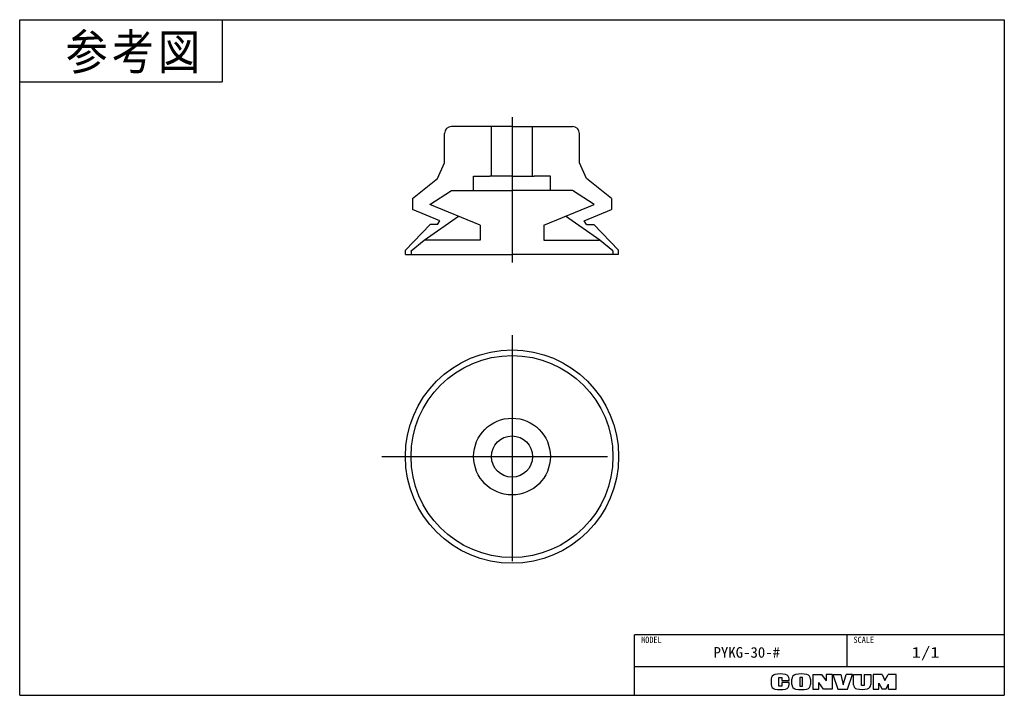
# Model space of a CAD drawing. Extents: x 0 to 138, y 0 to 95.
import ezdxf

# ---------------------------------------------------------------- set-up
doc = ezdxf.new("R2010")
doc.units = 0
doc.linetypes.add('CENTER', pattern=[50.8, 31.75, -6.35, 6.35, -6.35])
doc.linetypes.add('DASHED', pattern=[19.05, 12.7, -6.35])
doc.layers.add('CLASS1', color=7, linetype='CONTINUOUS')

msp = doc.modelspace()

# ---------------------------------------------------------------- linework, layer by layer
at = {"layer": 'CLASS1', "color": 31, "linetype": 'CONTINUOUS'}
for p, q in [((0, 0), (0, 95)), ((0, 95), (138.5, 95)), ((138.5, 95), (138.5, 0)), ((0, 0), (138.5, 0))]:
    msp.add_line(p, q, dxfattribs=at)
at = {"layer": 'CLASS1', "color": 150, "linetype": 'CONTINUOUS'}
for p in [(28.5, 95), (0, 86.25)]:
    msp.add_line(p, (28.5, 86.25), dxfattribs=at)
at = {"layer": 'CLASS1', "color": 7, "linetype": 'CENTER'}
for p, q in [((69.25, 81.299582), (69.25, 60.860824)), ((69.25, 50.619141), (69.25, 16.630308)), ((50.946102, 33.571618), (86.737407, 33.571618))]:
    msp.add_line(p, q, dxfattribs=at)
at = {"layer": 'CLASS1', "color": 254, "linetype": 'CONTINUOUS'}
for p, q in [((59.75, 74.882081), (59.75, 78.989757)), ((69.25, 79.989757), (60.75, 79.989757)), ((66.35, 72.989757), (66.35, 79.989757)), ((69.25, 79.989757), (77.75, 79.989757)), ((72.15, 72.989757), (72.15, 79.989757)), ((78.75, 74.882081), (78.75, 78.989757)), ((58.769346, 72.691258), (59.75, 74.882081)), ((79.730654, 72.691258), (78.75, 74.882081)), ((55.25, 69.852778), (58.769346, 72.691258)), ((63.85, 70.989757), (63.85, 72.989757)), ((63.85, 72.989757), (66.15, 72.989757)), ((69.25, 72.989757), (66.15, 72.989757)), ((69.25, 72.989757), (72.35, 72.989757)), ((74.65, 72.989757), (72.35, 72.989757)), ((74.65, 70.989757), (74.65, 72.989757)), ((83.25, 69.852778), (79.730654, 72.691258)), ((57.673706, 69.025882), (60.744667, 70.989757)), ((60.744667, 70.989757), (69.25, 70.989757)), ((77.755333, 70.989757), (69.25, 70.989757)), ((80.826294, 69.025882), (77.755333, 70.989757)), ((55.25, 69.852778), (55.25, 68.326736)), ((83.25, 69.852778), (83.25, 68.326736)), ((59.090978, 66.716322), (55.25, 68.326736)), ((64.749997, 66.109103), (57.673706, 69.025882)), ((73.750003, 66.109103), (80.826294, 69.025882)), ((79.409022, 66.716322), (83.25, 68.326736)), ((58.75, 66.189757), (59.090978, 66.716322)), ((79.75, 66.189757), (79.409022, 66.716322)), ((54.25, 62.589757), (57.74843, 66.189757)), ((58.75, 66.189757), (57.74843, 66.189757)), ((64.749997, 66.109103), (64.749997, 63.989757)), ((73.750003, 66.109103), (73.750003, 63.989757)), ((79.75, 66.189757), (80.75157, 66.189757)), ((84.25, 62.589757), (80.75157, 66.189757)), ((55.05, 62.489757), (56.902346, 63.989757)), ((64.749997, 63.989757), (56.902346, 63.989757)), ((73.750003, 63.989757), (81.526831, 63.989757)), ((83.45, 62.489757), (81.652695, 63.945186)), ((54.25, 61.989757), (54.25, 62.589757)), ((55.05, 62.489757), (55.05, 61.989757)), ((83.45, 62.489757), (83.45, 61.989757)), ((84.25, 61.989757), (84.25, 62.589757)), ((54.25, 61.989757), (69.25, 61.989757)), ((84.25, 61.989757), (69.25, 61.989757))]:
    msp.add_line(p, q, dxfattribs=at)
at = {"layer": 'CLASS1', "color": 254, "linetype": 'DASHED'}
for p, q in [((56.902346, 63.989757), (61.72134, 67.357486)), ((81.597654, 63.989757), (76.77866, 67.357486))]:
    msp.add_line(p, q, dxfattribs=at)
at = {"layer": 'CLASS1', "color": 7, "linetype": 'CONTINUOUS'}
for p, q in [((81.597654, 63.989757), (81.570344, 63.989757)), ((81.597654, 63.989757), (81.618718, 63.9727)), ((55.05, 62.445472), (55.05, 62.489757)), ((83.45, 62.445472), (83.45, 62.489757))]:
    msp.add_line(p, q, dxfattribs=at)
at = {"layer": 'CLASS1', "color": 253, "linetype": 'CONTINUOUS'}
for p in [(86.5, 0), (138.5, 8.5)]:
    msp.add_line(p, (86.5, 8.5), dxfattribs=at)
at = {"layer": 'CLASS1', "color": 255, "linetype": 'CONTINUOUS'}
for p, q in [((116.374501, 4), (116.374501, 8.5)), ((138.5, 4), (86.5, 4))]:
    msp.add_line(p, q, dxfattribs=at)
at = {"layer": 'CLASS1', "color": 220, "linetype": 'CONTINUOUS'}
for p, q in [((111.55, 2.945973), (111.55, 0.855973)), ((111.55, 2.945973), (112.8, 2.945973)), ((112.8, 2.945973), (113.45, 2.040307)), ((114.3, 2.945973), (113.45, 2.945973)), ((113.45, 2.945973), (113.45, 2.040307)), ((114.3, 2.945973), (114.3, 0.855973)), ((114.39, 2.945973), (115.075, 0.855973)), ((114.39, 2.945973), (115.515, 2.945973)), ((115.515, 2.945973), (115.85, 1.455973)), ((115.85, 1.455973), (116.25, 2.945973)), ((117.15, 2.945973), (116.25, 2.945973)), ((116.45, 0.855973), (117.15, 2.945973)), ((117.275, 1.481489), (117.275, 2.945973)), ((117.275, 2.945973), (118.4, 2.945973)), ((118.4, 1.355973), (118.4, 2.945973)), ((118.79, 2.945973), (119.725, 2.945973)), ((118.79, 2.945973), (118.79, 1.355973)), ((119.725, 2.945973), (119.725, 1.505943)), ((120.065, 2.945973), (120.065, 0.855973)), ((121.3, 2.945973), (120.065, 2.945973)), ((121.3, 2.945973), (121.71, 2.095973)), ((121.71, 2.095973), (122.18, 2.945973)), ((123.3, 2.945973), (122.18, 2.945973)), ((123.3, 0.855973), (123.3, 2.945973)), ((105.7, 2.292316), (105.7, 1.509631)), ((106.775, 2.520973), (107.2, 2.520973)), ((106.775, 1.295973), (106.775, 2.520973)), ((107.2, 2.520973), (107.2, 2.080973)), ((107.2, 2.080973), (108.25, 2.080973)), ((108.25, 1.795973), (107.2, 1.795973)), ((107.2, 1.795973), (107.2, 1.295973)), ((108.25, 2.080973), (108.25, 2.292316)), ((108.25, 1.509631), (108.25, 1.795973)), ((108.625, 1.516502), (108.625, 2.285444)), ((110.1, 2.520973), (109.725, 2.520973)), ((109.725, 2.520973), (109.725, 1.295973)), ((110.1, 1.295973), (110.1, 2.520973)), ((111.24, 2.285444), (111.24, 1.516502)), ((113.09, 0.855973), (112.39, 1.805973)), ((112.39, 0.855973), (112.39, 1.805973)), ((120.845, 1.683246), (121.3, 0.855973)), ((120.845, 0.855973), (120.845, 1.683246)), ((121.85, 0.855973), (122.225, 1.580973)), ((122.225, 0.855973), (122.225, 1.580973)), ((107.2, 1.295973), (106.775, 1.295973)), ((109.725, 1.295973), (110.1, 1.295973)), ((111.55, 0.855973), (112.39, 0.855973)), ((114.3, 0.855973), (113.09, 0.855973)), ((115.075, 0.855973), (116.45, 0.855973)), ((118.79, 1.355973), (118.4, 1.355973)), ((120.065, 0.855973), (120.86, 0.855973)), ((121.85, 0.855973), (121.3, 0.855973)), ((122.225, 0.855973), (123.3, 0.855973))]:
    msp.add_line(p, q, dxfattribs=at)
at = {"layer": 'CLASS1', "color": 254, "linetype": 'CONTINUOUS'}
for radius in [15, 14.2, 5.4, 2.9]:
    msp.add_circle((69.25, 33.571618), radius, dxfattribs=at)
for centre, radius, start, end in [((60.75, 78.989757), 1, 90, 180), ((77.75, 78.989757), 1, 0, 90), ((81.526831, 63.789757), 0.2, 51, 90)]:
    msp.add_arc(centre, radius, start, end, dxfattribs=at)
at = {"layer": 'CLASS1', "color": 220, "linetype": 'CONTINUOUS'}
for centre, radius, start, end in [((106.35, 2.292316), 0.65, 101.631293, 180), ((106.975, -0.744027), 3.75, 78.368707, 101.631293), ((107.6, 2.292316), 0.65, 0, 78.368707), ((109.275, 2.285444), 0.65, 102.245257, 180), ((109.9325, -0.744027), 3.75, 77.754743, 102.245257), ((110.59, 2.285444), 0.65, 0, 77.754743), ((106.35, 1.509631), 0.65, 180, 258.368707), ((107.6, 1.509631), 0.65, 281.631293, 0), ((109.275, 1.516502), 0.65, 180, 257.754743), ((110.59, 1.516502), 0.65, 282.245257, 0), ((117.875, 1.481489), 0.6, 180, 259.765703), ((119.125, 1.505943), 0.6, 282.475783, 0), ((106.975, 4.545973), 3.75, 258.368707, 281.631293), ((109.9325, 4.545973), 3.75, 257.754743, 282.245257), ((118.439114, 4.605973), 3.775, 259.765703, 282.475783)]:
    msp.add_arc(centre, radius, start, end, dxfattribs=at)

# ---------------------------------------------------------------- texts
at = {"layer": 'CLASS1', "color": 7, "linetype": 'CONTINUOUS', "insert": (6.446748, 92.963679), "char_height": 5, "attachment_point": 1, "line_spacing_factor": 0.72}
msp.add_mtext('\\T1.095445;\\W0.912871;\\A1;参考図', dxfattribs=at)
at = {"layer": 'CLASS1', "color": 140, "linetype": 'CONTINUOUS', "attachment_point": 2}
for s, insert, char_height, line_spacing_factor in [('\\W0.944444;\\A1;MODEL', (88.856274, 8.247716), 0.9, 0.6), ('\\W0.944444;\\A1;SCALE', (118.730775, 8.247716), 0.9, 0.6), ('\\W1.018868;\\A1;PYKG-30-#', (102.275219, 6.784791), 1.5, 0.72), ('\\W1.285714;\\A1;1/1', (127.43725, 6.795821), 1.5, 0.72)]:
    msp.add_mtext(s, dxfattribs=dict(at, insert=insert, char_height=char_height, line_spacing_factor=line_spacing_factor))

doc.saveas('drawing.dxf')
